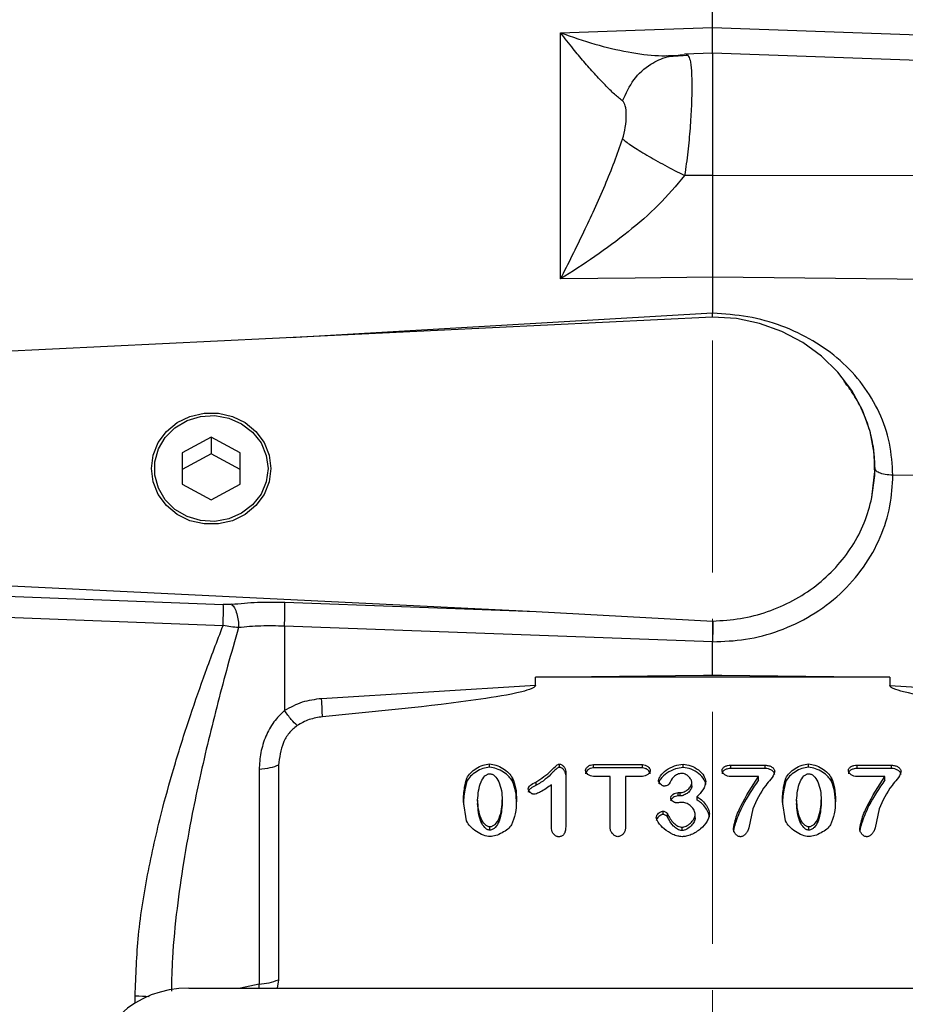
# Model space of a CAD drawing. Header units: inches. Extents: x 0.6 to 16.3, y 0.2 to 11.5.
# Tile 15 of 18: x 10.7 to 12.7, y 6.9 to 9. Entities that reach past the tile are written whole.
import ezdxf

# ---------------------------------------------------------------- set-up
doc = ezdxf.new("R2010")
doc.units = ezdxf.units.IN
doc.header["$MEASUREMENT"] = 0
doc.linetypes.add('CENTERX2', pattern=[0.8, 0.5, -0.1, 0.1, -0.1])
doc.styles.add('SLDTEXTSTYLE0', font='TXT', dxfattribs={"width": 0.75})
doc.dimstyles.new('SLDDIMSTYLE1', dxfattribs={"dimtxt": 0.137795, "dimasz": 0.14, "dimexe": 0, "dimexo": 0.0625, "dimgap": 0.034449, "dimtad": 0, "dimdec": 1, "dimlfac": 1.5, "dimrnd": 1e-09, "dimzin": 12, "dimdsep": 46, "dimtxsty": 'SLDTEXTSTYLE0', "dimblk1": 'CLOSED', "dimblk2": 'CLOSED', "dimsah": 1, "dimcen": 0.09, "dimadec": 0, "dimazin": 3, "dimtfac": 1, "dimtdec": 1, "dimtofl": 0, "dimtmove": 0, "dimatfit": 3, "dimldrblk": 'CLOSED', "dimfxl": 0, "dimfrac": 2, "dimtolj": 1, "dimtzin": 12, "dimarcsym": 0})

# ---------------------------------------------------------------- blocks, each defined once
blk = doc.blocks.new('_Closed')
at = {"color": 0, "linetype": 'ByBlock', "lineweight": -2}
for p, q in [((-1, 0.166667), (0, 0)), ((-1, 0.166667), (-1, -0.166667)), ((0, 0), (-1, -0.166667)), ((0, 0), (-1, 0))]:
    blk.add_line(p, q, dxfattribs=at)
blk = doc.blocks.new('_D_8')
at = {"color": 7, "linetype": 'Continuous', "lineweight": 0}
for p, q in [((10.4514, 9.8912), (10.4094, 9.8912)), ((10.4094, 9.8912), (10.4094, 9.6725)), ((10.7569, 9.8912), (10.7988, 9.8912)), ((10.7988, 9.8912), (10.7988, 9.6725)), ((9.1923, 8.7831), (9.1923, 9.7321)), ((9.1923, 9.6928), (10.2886, 9.6928)), ((12.2376, 9.6928), (10.9197, 9.6928)), ((10.4094, 9.6725), (10.4514, 9.6725)), ((10.7988, 9.6725), (10.7569, 9.6725))]:
    blk.add_line(p, q, dxfattribs=at)
at = {"color": 7, "linetype": 'Continuous', "lineweight": 18, "xscale": 0.14, "yscale": 0.14, "rotation": 180.0000000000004}
blk.add_blockref('_Closed', (9.1923, 9.6928), dxfattribs=at)
at = {"color": 7, "linetype": 'Continuous', "lineweight": 18, "xscale": 0.14, "yscale": 0.14}
blk.add_blockref('_Closed', (12.2376, 9.6928), dxfattribs=at)
at = {"color": 7, "linetype": 'Continuous', "lineweight": 18, "char_height": 0.1378, "attachment_point": 1, "style": 'SLDTEXTSTYLE0'}
for s, insert in [('116', (10.4514, 9.8501)), ('4.6', (10.4769, 9.6439))]:
    blk.add_mtext(s, dxfattribs=dict(at, insert=insert))
blk = doc.blocks.new('_D_10')
at = {"color": 7, "linetype": 'Continuous', "lineweight": 0}
for p, q in [((13.5654, 10.4435), (13.5234, 10.4435)), ((13.5234, 10.4435), (13.5234, 10.2248)), ((13.8709, 10.4435), (13.9128, 10.4435)), ((13.9128, 10.4435), (13.9128, 10.2248)), ((15.6929, 7.6548), (15.6929, 10.2844)), ((12.2376, 10.2451), (13.4026, 10.2451)), ((15.6929, 10.2451), (14.0337, 10.2451)), ((13.5234, 10.2248), (13.5654, 10.2248)), ((13.9128, 10.2248), (13.8709, 10.2248))]:
    blk.add_line(p, q, dxfattribs=at)
at = {"color": 7, "linetype": 'Continuous', "lineweight": 18, "xscale": 0.14, "yscale": 0.14, "rotation": 180.0000000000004}
blk.add_blockref('_Closed', (12.2376, 10.2451), dxfattribs=at)
at = {"color": 7, "linetype": 'Continuous', "lineweight": 18, "xscale": 0.14, "yscale": 0.14}
blk.add_blockref('_Closed', (15.6929, 10.2451), dxfattribs=at)
at = {"color": 7, "linetype": 'Continuous', "lineweight": 18, "char_height": 0.1378, "attachment_point": 1, "style": 'SLDTEXTSTYLE0'}
for s, insert in [('132', (13.5654, 10.4024)), ('5.2', (13.5909, 10.1962))]:
    blk.add_mtext(s, dxfattribs=dict(at, insert=insert))

msp = doc.modelspace()

# ---------------------------------------------------------------- linework, layer by layer
at = {"color": 7, "linetype": 'CENTERX2', "lineweight": 18}
msp.add_line((12.2376, 3.8469), (12.2376, 10.3996), dxfattribs=at)
at = {"color": 7, "linetype": 'Continuous', "lineweight": 25}
for p, q in [((12.2376, 9.0215), (12.2376, 9.3789)), ((12.0709, 9.0157), (12.2376, 9.0215)), ((12.2376, 9.0215), (13.7473, 8.9685)), ((11.9101, 9.0101), (12.0709, 9.0157)), ((11.9101, 8.4797), (11.9101, 9.0101)), ((12.1851, 8.9614), (12.1418, 8.9585)), ((12.2376, 8.9661), (12.1772, 8.964)), ((13.7473, 8.9134), (12.2376, 8.9661)), ((12.2376, 8.9661), (12.2376, 8.7024)), ((12.2376, 8.7024), (12.1774, 8.7023)), ((13.7473, 8.7007), (12.2376, 8.7024)), ((12.0709, 8.4814), (11.9101, 8.4797)), ((12.2376, 8.4832), (12.0709, 8.4814)), ((12.2376, 8.4832), (12.2376, 8.4055)), ((13.7473, 8.4672), (12.2376, 8.4832)), ((12.2377, 8.3971), (12.2376, 8.4055)), ((12.2376, 8.3975), (10.391, 8.3072)), ((11.1576, 8.1384), (11.0951, 8.1047)), ((11.2201, 8.1047), (11.1576, 8.1384)), ((11.1576, 8.1384), (11.1576, 8.1025)), ((11.0951, 8.1047), (11.0951, 8.0373)), ((11.1576, 8.1025), (11.0951, 8.0688)), ((11.2201, 8.0688), (11.1576, 8.1025)), ((11.2201, 8.0373), (11.2201, 8.1047)), ((12.5809, 8.0083), (12.5874, 8.0709)), ((12.5874, 8.0709), (12.5874, 8.071)), ((13.1598, 8.0499), (12.626, 8.0566)), ((11.0951, 8.0373), (11.1576, 8.0036)), ((11.1576, 8.0036), (11.2201, 8.0373)), ((10.391, 7.8348), (11.8572, 7.7631)), ((10.391, 7.8088), (11.1837, 7.7778)), ((11.3161, 7.7828), (11.8572, 7.7631)), ((10.3903, 7.7628), (11.183, 7.7324)), ((11.8572, 7.7631), (12.2379, 7.7423)), ((11.3154, 7.7312), (11.3154, 7.5494)), ((12.2376, 7.6976), (11.3154, 7.7312)), ((12.2376, 7.6267), (12.2376, 7.6976)), ((11.8558, 7.621), (12.2177, 7.6255)), ((11.8558, 7.6033), (11.8558, 7.621)), ((12.6194, 7.621), (11.8558, 7.621)), ((12.2177, 7.6255), (12.2376, 7.6267)), ((12.2177, 7.6255), (12.2376, 7.6258)), ((12.2376, 7.6258), (12.2376, 7.6267)), ((12.2376, 7.6267), (12.2575, 7.6255)), ((12.2376, 7.6258), (12.2575, 7.6255)), ((12.2575, 7.6255), (12.6194, 7.621)), ((12.6194, 7.621), (12.6194, 7.6033)), ((11.8558, 7.6033), (11.3953, 7.575)), ((12.6194, 7.6033), (13.0798, 7.575)), ((11.3028, 7.4316), (11.3028, 6.9694)), ((11.7572, 7.4271), (11.7572, 7.4343)), ((11.908, 7.4269), (11.908, 7.434)), ((11.9808, 7.4331), (12.0863, 7.4331)), ((11.9808, 7.4259), (11.9808, 7.4331)), ((12.0863, 7.4259), (12.0863, 7.4331)), ((12.1741, 7.4266), (12.1741, 7.4338)), ((12.2766, 7.4316), (12.3511, 7.4316)), ((12.2766, 7.4244), (12.2766, 7.4316)), ((12.3511, 7.4244), (12.3511, 7.4316)), ((12.4443, 7.4271), (12.4443, 7.4343)), ((12.5487, 7.4316), (12.6232, 7.4316)), ((12.5487, 7.4244), (12.5487, 7.4316)), ((12.6232, 7.4244), (12.6232, 7.4316)), ((11.2609, 7.422), (11.2609, 6.9598)), ((11.9211, 7.418), (11.9211, 7.2985)), ((12.0863, 7.4259), (11.9808, 7.4259)), ((12.017, 7.4075), (11.9808, 7.4075)), ((12.017, 7.2963), (12.017, 7.4075)), ((12.0501, 7.4075), (12.0501, 7.2963)), ((12.0863, 7.4075), (12.0501, 7.4075)), ((12.3511, 7.4244), (12.2766, 7.4244)), ((12.3365, 7.4071), (12.2766, 7.4071)), ((12.3365, 7.3999), (12.3365, 7.4071)), ((12.6232, 7.4244), (12.5487, 7.4244)), ((12.6086, 7.4071), (12.5487, 7.4071)), ((12.6086, 7.3999), (12.6086, 7.4071)), ((11.7081, 7.3963), (11.7081, 7.4035)), ((11.8066, 7.3967), (11.8066, 7.4039)), ((11.8567, 7.3949), (11.8567, 7.3878)), ((11.8907, 7.2944), (11.8907, 7.3894)), ((12.193, 7.3871), (12.193, 7.3943)), ((12.3952, 7.3963), (12.3952, 7.4035)), ((12.4937, 7.3967), (12.4937, 7.4039)), ((12.1632, 7.3725), (12.1678, 7.3725)), ((12.1632, 7.3653), (12.1632, 7.3725)), ((12.1678, 7.3653), (12.1632, 7.3653)), ((12.1678, 7.3653), (12.1678, 7.3725)), ((12.204, 7.3566), (12.204, 7.3638)), ((11.7075, 7.3115), (11.7007, 7.3534)), ((11.7314, 7.3564), (11.7314, 7.3492)), ((11.7845, 7.3501), (11.7845, 7.3573)), ((12.3946, 7.3115), (12.3878, 7.3534)), ((12.4185, 7.3564), (12.4185, 7.3492)), ((12.4716, 7.3501), (12.4716, 7.3573)), ((12.1309, 7.3253), (12.1309, 7.3325)), ((12.1407, 7.3194), (12.1407, 7.3266)), ((12.2001, 7.318), (12.2001, 7.3251)), ((12.3241, 7.3373), (12.3154, 7.2963)), ((12.5961, 7.3373), (12.5875, 7.2963)), ((11.7579, 7.2917), (11.7579, 7.2988)), ((12.1719, 7.2908), (12.1719, 7.298)), ((12.445, 7.2917), (12.445, 7.2988)), ((11.3028, 6.9694), (11.2997, 6.9514)), ((11.1091, 6.9514), (13.3654, 6.9514))]:
    msp.add_line(p, q, dxfattribs=at)
at = {"color": 8, "linetype": 'Continuous', "lineweight": 25}
for p, q in [((12.2376, 8.4055), (11.3283, 8.353)), ((11.2609, 6.9598), (11.2208, 6.9514)), ((11.2611, 6.9514), (11.2609, 6.9598)), ((10.9937, 6.9189), (10.9937, 6.9344))]:
    msp.add_line(p, q, dxfattribs=at)
at = {"color": 7, "linetype": 'Continuous', "lineweight": 25, "flags": 128}
for points in [[(12.5809, 8.0083), (12.587, 8.0559), (12.5856, 8.1039), (12.5767, 8.1511), (12.5604, 8.1966), (12.5373, 8.2394), (12.5076, 8.2785), (12.4721, 8.3132), (12.4316, 8.3427), (12.3869, 8.3663), (12.3389, 8.3835), (12.2888, 8.394), (12.2376, 8.3975)], [(11.0288, 8.071), (11.0326, 8.0998), (11.0436, 8.1269), (11.0612, 8.1507), (11.0845, 8.1699), (11.1119, 8.1834), (11.1421, 8.1903), (11.1731, 8.1903), (11.2032, 8.1834), (11.2307, 8.1699), (11.254, 8.1507), (11.2716, 8.1269), (11.2826, 8.0998), (11.2863, 8.071), (11.2826, 8.0422), (11.2716, 8.0151), (11.254, 7.9913), (11.2307, 7.9721), (11.2032, 7.9586), (11.1731, 7.9517), (11.1421, 7.9517), (11.1119, 7.9586), (11.0845, 7.9721), (11.0612, 7.9913), (11.0436, 8.0151), (11.0326, 8.0422), (11.0288, 8.071)], [(11.28, 8.071), (11.2761, 8.0426), (11.2649, 8.0159), (11.2468, 7.9928), (11.2232, 7.9745), (11.1954, 7.9623), (11.1653, 7.9569), (11.1347, 7.9587), (11.1055, 7.9676), (11.0796, 7.9829), (11.0586, 8.0038), (11.0438, 8.0289), (11.0362, 8.0567), (11.0362, 8.0853), (11.0438, 8.1131), (11.0586, 8.1382), (11.0796, 8.159), (11.1055, 8.1744), (11.1347, 8.1832), (11.1653, 8.185), (11.1954, 8.1797), (11.2232, 8.1675), (11.2468, 8.1492), (11.2649, 8.126), (11.2761, 8.0994), (11.28, 8.071)]]:
    msp.add_lwpolyline(points, dxfattribs=at)
at = {"color": 7, "linetype": 'Continuous', "lineweight": 25}
msp.add_arc((11.2509, 7.0996), 0.1402, 274.0823, 291.7108, dxfattribs=at)
msp.add_ellipse((11.1155, 6.7529), major_axis=(0.2087, -0.0437), ratio=0.927683, start_param=1.792973, end_param=3.333612, dxfattribs=at)
for points, knots in [([(12.2376, 8.9647), (12.2376, 8.9646), (12.2376, 8.964), (12.2376, 8.973), (12.2376, 8.9912), (12.2376, 9.0114), (12.2376, 9.0215)], [0, 0, 0, 0, 0.079364, 0.386232, 0.693106, 1, 1, 1, 1]), ([(12.0438, 8.8633), (12.038, 8.8679), (12.0261, 8.8774), (12.0055, 8.8977), (11.9833, 8.9213), (11.9604, 8.9476), (11.9361, 8.9768), (11.9192, 8.9984), (11.9101, 9.0101)], [0, 0, 0, 0, 0.148634, 0.307878, 0.478548, 0.643401, 0.806559, 1, 1, 1, 1]), ([(11.9101, 9.0101), (11.9348, 9.0014), (11.9841, 8.9841), (12.0552, 8.9679), (12.122, 8.9585), (12.1592, 8.9615), (12.1774, 8.9629)], [0, 0, 0, 0, 0.257956, 0.513515, 0.761774, 1, 1, 1, 1]), ([(12.0438, 8.8633), (12.051, 8.8793), (12.0653, 8.9112), (12.1009, 8.9423), (12.1391, 8.9602), (12.1647, 8.962), (12.1774, 8.9629)], [0, 0, 0, 0, 0.279793, 0.559585, 0.779794, 1, 1, 1, 1]), ([(12.1423, 8.9591), (12.1424, 8.9592), (12.1431, 8.9597), (12.1402, 8.96), (12.138, 8.9602)], [0, 0, 0, 0, 0.2472043, 1, 1, 1, 1]), ([(12.1804, 8.9627), (12.1818, 8.9635), (12.1836, 8.9644), (12.1847, 8.9614), (12.1849, 8.9607)], [0, 0, 0, 0, 0.775608, 1, 1, 1, 1]), ([(12.0438, 8.781), (12.046, 8.7895), (12.0508, 8.8082), (12.0518, 8.8326), (12.0508, 8.8532), (12.046, 8.8602), (12.0438, 8.8633)], [0, 0, 0, 0, 0.227227, 0.499835, 0.772734, 1, 1, 1, 1]), ([(11.9101, 8.4797), (11.9185, 8.4963), (11.9353, 8.5296), (11.9597, 8.5797), (11.9833, 8.6303), (12.0055, 8.6805), (12.0261, 8.7306), (12.038, 8.7646), (12.0438, 8.781)], [0, 0, 0, 0, 0.1785462, 0.3565956, 0.5214521, 0.6921189, 0.8513652, 1, 1, 1, 1]), ([(12.0438, 8.781), (12.05, 8.7762), (12.0626, 8.7666), (12.095, 8.7467), (12.1339, 8.7246), (12.1629, 8.7098), (12.1774, 8.7023)], [0, 0, 0, 0, 0.250008, 0.500012, 0.750004, 1, 1, 1, 1]), ([(12.1774, 8.7023), (12.1592, 8.6808), (12.122, 8.6367), (12.0552, 8.5797), (11.9841, 8.5265), (11.9348, 8.4953), (11.9101, 8.4797)], [0, 0, 0, 0, 0.238226, 0.486485, 0.742044, 1, 1, 1, 1]), ([(12.2376, 8.7024), (12.2376, 8.6832), (12.2376, 8.6447), (12.2376, 8.5875), (12.2376, 8.5325), (12.2376, 8.4996), (12.2376, 8.4832)], [0, 0, 0, 0, 0.249999, 0.499991, 0.749988, 1, 1, 1, 1]), ([(12.626, 8.0566), (12.6245, 8.0798), (12.6216, 8.1264), (12.5985, 8.1925), (12.5626, 8.2528), (12.514, 8.3052), (12.4548, 8.348), (12.3873, 8.3798), (12.3139, 8.4006), (12.263, 8.4039), (12.2376, 8.4055)], [0, 0, 0, 0, 0.1238212, 0.2478045, 0.3721166, 0.4969365, 0.6221003, 0.7478881, 0.8738704, 1, 1, 1, 1]), ([(12.626, 8.0566), (12.6202, 8.0569), (12.6088, 8.0576), (12.5962, 8.0614), (12.5887, 8.0661), (12.5878, 8.0693), (12.5874, 8.0709)], [0, 0, 0, 0, 0.279625, 0.559254, 0.779616, 1, 1, 1, 1]), ([(12.2376, 7.6976), (12.2613, 7.6985), (12.3102, 7.7005), (12.3826, 7.72), (12.4522, 7.7528), (12.5142, 7.7993), (12.5647, 7.8568), (12.6005, 7.9214), (12.6221, 7.9889), (12.6247, 8.0344), (12.626, 8.0566)], [0, 0, 0, 0, 0.11659, 0.240125, 0.368761, 0.500097, 0.631418, 0.760008, 0.88348, 1, 1, 1, 1]), ([(12.2379, 7.7423), (12.2579, 7.7435), (12.2981, 7.7459), (12.3564, 7.7613), (12.4112, 7.7851), (12.4609, 7.8173), (12.5041, 7.8569), (12.5393, 7.9028), (12.5663, 7.9536), (12.576, 7.9901), (12.5809, 8.0083)], [0, 0, 0, 0, 0.124981, 0.249831, 0.374921, 0.499683, 0.624786, 0.74981, 0.874942, 1, 1, 1, 1]), ([(11.183, 7.7324), (11.1832, 7.7371), (11.1836, 7.7465), (11.1839, 7.76), (11.184, 7.7714), (11.1838, 7.7757), (11.1837, 7.7778)], [0, 0, 0, 0, 0.249993, 0.500004, 0.749992, 1, 1, 1, 1]), ([(11.2014, 7.7784), (11.1985, 7.7782), (11.1929, 7.7776), (11.1867, 7.7777), (11.1837, 7.7778)], [0, 0, 0, 0, 0.50172, 1, 1, 1, 1]), ([(11.2014, 7.7784), (11.2198, 7.7802), (11.2566, 7.7838), (11.2963, 7.7831), (11.3161, 7.7828)], [0, 0, 0, 0, 0.499968, 1, 1, 1, 1]), ([(11.2014, 7.7784), (11.2036, 7.7761), (11.2079, 7.7715), (11.213, 7.7585), (11.2163, 7.7433), (11.2163, 7.7332), (11.2163, 7.7282)], [0, 0, 0, 0, 0.25001, 0.500004, 0.750012, 1, 1, 1, 1]), ([(10.9937, 6.9344), (10.9953, 6.9781), (10.9985, 7.068), (11.0209, 7.204), (11.0492, 7.3277), (11.0806, 7.4391), (11.1115, 7.5363), (11.1459, 7.635), (11.1703, 7.699), (11.183, 7.7324)], [0, 0, 0, 0, 0.160467, 0.330597, 0.499038, 0.619856, 0.749068, 0.868853, 1, 1, 1, 1]), ([(11.2163, 7.7282), (11.211, 7.7286), (11.2003, 7.7294), (11.1888, 7.7314), (11.183, 7.7324)], [0, 0, 0, 0, 0.498832, 1, 1, 1, 1]), ([(11.3154, 7.7312), (11.2983, 7.7316), (11.2641, 7.7325), (11.2322, 7.7296), (11.2163, 7.7282)], [0, 0, 0, 0, 0.500042, 1, 1, 1, 1]), ([(12.2379, 7.7423), (12.2379, 7.739), (12.2379, 7.7326), (12.2378, 7.7203), (12.2377, 7.7084), (12.2376, 7.7011), (12.2376, 7.6976)], [0, 0, 0, 0, 0.278518, 0.53802, 0.778509, 1, 1, 1, 1]), ([(11.8558, 7.6033), (11.8558, 7.603), (11.8557, 7.6025), (11.8552, 7.6014), (11.853, 7.5991), (11.8435, 7.5944), (11.8051, 7.584), (11.6548, 7.5605), (11.5111, 7.5468), (11.3973, 7.536)], [0, 0, 0, 0, 0.0017499, 0.003655, 0.0082924, 0.0222015, 0.0717818, 0.264741, 1, 1, 1, 1]), ([(13.0779, 7.536), (12.9641, 7.5468), (12.8204, 7.5605), (12.6701, 7.584), (12.6317, 7.5944), (12.6222, 7.5991), (12.62, 7.6014), (12.6195, 7.6025), (12.6194, 7.603), (12.6194, 7.6033)], [0, 0, 0, 0, 0.735258, 0.928217, 0.977796, 0.991705, 0.996344, 0.998249, 1, 1, 1, 1]), ([(11.3953, 7.575), (11.3811, 7.5732), (11.3527, 7.5696), (11.3279, 7.5561), (11.3154, 7.5494)], [0, 0, 0, 0, 0.500024, 1, 1, 1, 1]), ([(11.3154, 7.5494), (11.3074, 7.5415), (11.2908, 7.5253), (11.2742, 7.4937), (11.263, 7.4586), (11.2616, 7.4343), (11.2609, 7.422)], [0, 0, 0, 0, 0.231425, 0.477377, 0.735457, 1, 1, 1, 1]), ([(11.3426, 7.5169), (11.3386, 7.5209), (11.3305, 7.529), (11.3205, 7.5426), (11.3154, 7.5494)], [0, 0, 0, 0, 0.49999, 1, 1, 1, 1]), ([(11.3973, 7.536), (11.3875, 7.5345), (11.3679, 7.5314), (11.351, 7.5217), (11.3426, 7.5169)], [0, 0, 0, 0, 0.50001, 1, 1, 1, 1]), ([(11.3426, 7.5169), (11.3364, 7.5117), (11.3241, 7.5014), (11.3075, 7.4726), (11.3047, 7.4482), (11.3028, 7.4316)], [0, 0, 0, 0, 0.240065, 0.482608, 1, 1, 1, 1]), ([(11.7081, 7.4035), (11.7106, 7.4074), (11.7158, 7.4157), (11.7284, 7.4248), (11.7422, 7.4323), (11.7525, 7.4336), (11.7572, 7.4343)], [0, 0, 0, 0, 0.233996, 0.499939, 0.765931, 1, 1, 1, 1]), ([(11.7572, 7.4271), (11.7523, 7.4264), (11.7422, 7.425), (11.7285, 7.4177), (11.7159, 7.4087), (11.7106, 7.4003), (11.7081, 7.3963)], [0, 0, 0, 0, 0.240654, 0.496485, 0.759564, 1, 1, 1, 1]), ([(11.7572, 7.4343), (11.7618, 7.4336), (11.772, 7.4323), (11.7859, 7.425), (11.7986, 7.4158), (11.8041, 7.4076), (11.8066, 7.4039)], [0, 0, 0, 0, 0.22471, 0.497352, 0.771324, 1, 1, 1, 1]), ([(11.8066, 7.3967), (11.8043, 7.4002), (11.7991, 7.408), (11.787, 7.4171), (11.7729, 7.4248), (11.7623, 7.4264), (11.7572, 7.4271)], [0, 0, 0, 0, 0.214559, 0.477439, 0.754392, 1, 1, 1, 1]), ([(11.8567, 7.3949), (11.8684, 7.4028), (11.8845, 7.4135), (11.8981, 7.4286), (11.9038, 7.433), (11.9063, 7.4339), (11.9074, 7.434), (11.908, 7.434)], [0, 0, 0, 0, 0.644533, 0.880276, 0.949501, 0.974827, 1, 1, 1, 1]), ([(11.908, 7.434), (11.9088, 7.4339), (11.9104, 7.4338), (11.9136, 7.4321), (11.9171, 7.4288), (11.9203, 7.4238), (11.9208, 7.4199), (11.9211, 7.418)], [0, 0, 0, 0, 0.097278, 0.209328, 0.460402, 0.733536, 1, 1, 1, 1]), ([(11.964, 7.4203), (11.9641, 7.421), (11.9642, 7.4226), (11.9659, 7.4257), (11.9693, 7.4292), (11.9746, 7.4323), (11.9787, 7.4328), (11.9808, 7.4331)], [0, 0, 0, 0, 0.102174, 0.216927, 0.46745, 0.735788, 1, 1, 1, 1]), ([(12.0863, 7.4331), (12.0885, 7.4328), (12.0927, 7.4323), (12.0981, 7.4291), (12.1014, 7.4256), (12.103, 7.4225), (12.1032, 7.421), (12.1033, 7.4203)], [0, 0, 0, 0, 0.273022, 0.541986, 0.789423, 0.900956, 1, 1, 1, 1]), ([(12.1211, 7.3989), (12.1214, 7.4004), (12.1221, 7.4039), (12.1272, 7.4118), (12.138, 7.4218), (12.1548, 7.431), (12.1679, 7.4329), (12.1741, 7.4338)], [0, 0, 0, 0, 0.068697, 0.166685, 0.425292, 0.727344, 1, 1, 1, 1]), ([(12.1741, 7.4338), (12.1797, 7.433), (12.1916, 7.4313), (12.2074, 7.4222), (12.2174, 7.4115), (12.222, 7.4024), (12.2226, 7.3981), (12.2229, 7.3961)], [0, 0, 0, 0, 0.246237, 0.530501, 0.795557, 0.908656, 1, 1, 1, 1]), ([(12.258, 7.4203), (12.2581, 7.4211), (12.2583, 7.4228), (12.2596, 7.4251), (12.2616, 7.4271), (12.2649, 7.4293), (12.27, 7.4312), (12.2744, 7.4315), (12.2766, 7.4316)], [0, 0, 0, 0, 0.1102483, 0.223548, 0.3365094, 0.4620218, 0.7264507, 1, 1, 1, 1]), ([(12.3511, 7.4316), (12.3537, 7.4314), (12.3587, 7.431), (12.3653, 7.428), (12.3693, 7.4243), (12.3712, 7.4208), (12.3713, 7.419), (12.3714, 7.4181)], [0, 0, 0, 0, 0.285798, 0.550197, 0.785773, 0.895593, 1, 1, 1, 1]), ([(12.3952, 7.4035), (12.3977, 7.4074), (12.4029, 7.4157), (12.4155, 7.4248), (12.4293, 7.4323), (12.4395, 7.4336), (12.4443, 7.4343)], [0, 0, 0, 0, 0.233996, 0.499939, 0.765931, 1, 1, 1, 1]), ([(12.4443, 7.4271), (12.4394, 7.4264), (12.4292, 7.425), (12.4156, 7.4177), (12.403, 7.4087), (12.3977, 7.4003), (12.3952, 7.3963)], [0, 0, 0, 0, 0.240654, 0.496485, 0.759564, 1, 1, 1, 1]), ([(12.4443, 7.4343), (12.4489, 7.4336), (12.4591, 7.4323), (12.473, 7.425), (12.4857, 7.4158), (12.4912, 7.4076), (12.4937, 7.4039)], [0, 0, 0, 0, 0.22471, 0.497352, 0.771324, 1, 1, 1, 1]), ([(12.4937, 7.3967), (12.4914, 7.4002), (12.4862, 7.408), (12.4741, 7.4171), (12.46, 7.4248), (12.4493, 7.4264), (12.4443, 7.4271)], [0, 0, 0, 0, 0.214559, 0.477439, 0.754392, 1, 1, 1, 1]), ([(12.5301, 7.4203), (12.5301, 7.4211), (12.5303, 7.4228), (12.5317, 7.4251), (12.5336, 7.4271), (12.537, 7.4293), (12.5421, 7.4312), (12.5465, 7.4315), (12.5487, 7.4316)], [0, 0, 0, 0, 0.110248, 0.223548, 0.336509, 0.462022, 0.726451, 1, 1, 1, 1]), ([(12.6232, 7.4316), (12.6258, 7.4314), (12.6308, 7.431), (12.6373, 7.428), (12.6414, 7.4243), (12.6432, 7.4208), (12.6434, 7.419), (12.6435, 7.4181)], [0, 0, 0, 0, 0.285798, 0.550197, 0.785773, 0.895593, 1, 1, 1, 1]), ([(11.7314, 7.3564), (11.7325, 7.3698), (11.734, 7.3882), (11.7446, 7.4066), (11.7512, 7.4116), (11.7549, 7.413), (11.7567, 7.4131), (11.7576, 7.4131)], [0, 0, 0, 0, 0.60593, 0.832442, 0.922509, 0.961948, 1, 1, 1, 1]), ([(11.7576, 7.4131), (11.7585, 7.4131), (11.7603, 7.413), (11.764, 7.4117), (11.7709, 7.4068), (11.7781, 7.3948), (11.7834, 7.3771), (11.7842, 7.364), (11.7845, 7.3573)], [0, 0, 0, 0, 0.037836, 0.077205, 0.166887, 0.399352, 0.692891, 1, 1, 1, 1]), ([(11.908, 7.4269), (11.9071, 7.4268), (11.9048, 7.4265), (11.9015, 7.4241), (11.8986, 7.4215), (11.8956, 7.4185), (11.8889, 7.4118), (11.8771, 7.3999), (11.8637, 7.3919), (11.8567, 7.3878)], [0, 0, 0, 0, 0.042214, 0.099536, 0.183253, 0.224672, 0.294621, 0.625895, 1, 1, 1, 1]), ([(11.9211, 7.4108), (11.9208, 7.4127), (11.9203, 7.4165), (11.9172, 7.4215), (11.9138, 7.4248), (11.9106, 7.4266), (11.9088, 7.4268), (11.908, 7.4269)], [0, 0, 0, 0, 0.261838, 0.527323, 0.775639, 0.895025, 1, 1, 1, 1]), ([(11.9808, 7.4259), (11.9788, 7.4257), (11.9747, 7.4252), (11.9695, 7.4221), (11.966, 7.4187), (11.9643, 7.4156), (11.9641, 7.4139), (11.964, 7.4131)], [0, 0, 0, 0, 0.259432, 0.521674, 0.769343, 0.890464, 1, 1, 1, 1]), ([(11.9808, 7.4075), (11.9787, 7.4077), (11.9745, 7.4082), (11.9691, 7.4114), (11.9658, 7.4149), (11.9642, 7.418), (11.9641, 7.4195), (11.964, 7.4203)], [0, 0, 0, 0, 0.270763, 0.53866, 0.786431, 0.899114, 1, 1, 1, 1]), ([(12.1033, 7.4131), (12.1032, 7.4138), (12.103, 7.4154), (12.1014, 7.4185), (12.098, 7.422), (12.0927, 7.4251), (12.0884, 7.4256), (12.0863, 7.4259)], [0, 0, 0, 0, 0.101003, 0.215091, 0.462965, 0.731253, 1, 1, 1, 1]), ([(12.1033, 7.4203), (12.1032, 7.4195), (12.103, 7.418), (12.1014, 7.4149), (12.0981, 7.4114), (12.0927, 7.4082), (12.0884, 7.4077), (12.0863, 7.4075)], [0, 0, 0, 0, 0.1002435, 0.2129955, 0.4610154, 0.729468, 1, 1, 1, 1]), ([(12.1741, 7.4266), (12.1685, 7.4259), (12.156, 7.4242), (12.139, 7.4154), (12.1275, 7.4051), (12.1221, 7.3968), (12.1214, 7.3932), (12.1211, 7.3917)], [0, 0, 0, 0, 0.244069, 0.551771, 0.830543, 0.931583, 1, 1, 1, 1]), ([(12.171, 7.4139), (12.1695, 7.4138), (12.1664, 7.4135), (12.1603, 7.4114), (12.1509, 7.4049), (12.1466, 7.3966), (12.1437, 7.3912)], [0, 0, 0, 0, 0.1161066, 0.2421161, 0.506463, 1, 1, 1, 1]), ([(12.193, 7.3943), (12.1929, 7.3954), (12.1926, 7.3976), (12.1904, 7.4021), (12.186, 7.4074), (12.1802, 7.4115), (12.1749, 7.4135), (12.1723, 7.4138), (12.171, 7.4139)], [0, 0, 0, 0, 0.101995, 0.221505, 0.484119, 0.753832, 0.883811, 1, 1, 1, 1]), ([(12.2229, 7.389), (12.2227, 7.3907), (12.2222, 7.3946), (12.2181, 7.4033), (12.2084, 7.4142), (12.1924, 7.4239), (12.18, 7.4257), (12.1741, 7.4266)], [0, 0, 0, 0, 0.080914, 0.18495, 0.446258, 0.740487, 1, 1, 1, 1]), ([(12.2766, 7.4244), (12.2744, 7.4243), (12.2701, 7.424), (12.2651, 7.4222), (12.2617, 7.42), (12.2597, 7.4181), (12.2583, 7.4157), (12.2581, 7.414), (12.258, 7.4131)], [0, 0, 0, 0, 0.269516, 0.532303, 0.65668, 0.769844, 0.886405, 1, 1, 1, 1]), ([(12.2766, 7.4071), (12.2743, 7.4073), (12.2697, 7.4078), (12.2638, 7.4108), (12.26, 7.4144), (12.2583, 7.4177), (12.2581, 7.4194), (12.258, 7.4203)], [0, 0, 0, 0, 0.273138, 0.5386053, 0.7815673, 0.8947145, 1, 1, 1, 1]), ([(12.2823, 7.295), (12.2835, 7.3008), (12.2868, 7.3174), (12.3031, 7.356), (12.3228, 7.3862), (12.3365, 7.4071)], [0, 0, 0, 0, 0.143934, 0.407272, 1, 1, 1, 1]), ([(12.3714, 7.4181), (12.3713, 7.4175), (12.3686, 7.406), (12.3441, 7.3828), (12.3318, 7.3549), (12.3241, 7.3373)], [0, 0, 0, 0, 0.018759, 0.38188, 1, 1, 1, 1]), ([(12.3714, 7.4109), (12.3713, 7.4119), (12.3711, 7.4141), (12.3688, 7.4178), (12.3644, 7.4214), (12.358, 7.424), (12.3534, 7.4243), (12.3511, 7.4244)], [0, 0, 0, 0, 0.119544, 0.247585, 0.497344, 0.748578, 1, 1, 1, 1]), ([(12.4185, 7.3564), (12.4196, 7.3698), (12.4211, 7.3882), (12.4317, 7.4066), (12.4383, 7.4116), (12.442, 7.413), (12.4438, 7.4131), (12.4447, 7.4131)], [0, 0, 0, 0, 0.60593, 0.832442, 0.922509, 0.961948, 1, 1, 1, 1]), ([(12.4447, 7.4131), (12.4456, 7.4131), (12.4474, 7.413), (12.4511, 7.4117), (12.458, 7.4068), (12.4652, 7.3948), (12.4705, 7.3771), (12.4713, 7.364), (12.4716, 7.3573)], [0, 0, 0, 0, 0.037836, 0.077205, 0.166887, 0.399352, 0.692891, 1, 1, 1, 1]), ([(12.5487, 7.4244), (12.5465, 7.4243), (12.5422, 7.424), (12.5371, 7.4222), (12.5337, 7.42), (12.5317, 7.4181), (12.5303, 7.4157), (12.5302, 7.414), (12.5301, 7.4131)], [0, 0, 0, 0, 0.269516, 0.532303, 0.65668, 0.769844, 0.886405, 1, 1, 1, 1]), ([(12.5487, 7.4071), (12.5464, 7.4073), (12.5418, 7.4078), (12.5358, 7.4108), (12.5321, 7.4144), (12.5303, 7.4177), (12.5302, 7.4194), (12.5301, 7.4203)], [0, 0, 0, 0, 0.273138, 0.538605, 0.781567, 0.894715, 1, 1, 1, 1]), ([(12.5544, 7.295), (12.5556, 7.3008), (12.5589, 7.3174), (12.5751, 7.356), (12.5949, 7.3862), (12.6086, 7.4071)], [0, 0, 0, 0, 0.143934, 0.407272, 1, 1, 1, 1]), ([(12.6435, 7.4181), (12.6433, 7.4175), (12.6407, 7.406), (12.6162, 7.3828), (12.6039, 7.3549), (12.5961, 7.3373)], [0, 0, 0, 0, 0.018759, 0.38188, 1, 1, 1, 1]), ([(12.6435, 7.4109), (12.6434, 7.4119), (12.6431, 7.4141), (12.6408, 7.4178), (12.6364, 7.4214), (12.63, 7.424), (12.6255, 7.4243), (12.6232, 7.4244)], [0, 0, 0, 0, 0.119544, 0.247585, 0.497344, 0.748578, 1, 1, 1, 1]), ([(11.7007, 7.3534), (11.7012, 7.3638), (11.702, 7.3807), (11.7064, 7.3971), (11.7081, 7.4035)], [0, 0, 0, 0, 0.6137, 1, 1, 1, 1]), ([(11.7081, 7.3963), (11.7065, 7.3902), (11.7034, 7.3786), (11.7013, 7.3618), (11.7009, 7.3512), (11.7007, 7.3462)], [0, 0, 0, 0, 0.374002, 0.70461, 1, 1, 1, 1]), ([(11.8066, 7.4039), (11.8091, 7.397), (11.8148, 7.3813), (11.815, 7.3646), (11.8152, 7.3552)], [0, 0, 0, 0, 0.435402, 1, 1, 1, 1]), ([(11.8152, 7.348), (11.815, 7.3574), (11.8148, 7.3741), (11.8091, 7.3898), (11.8066, 7.3967)], [0, 0, 0, 0, 0.564593, 1, 1, 1, 1]), ([(11.8405, 7.3806), (11.8406, 7.3812), (11.8407, 7.3825), (11.8421, 7.3853), (11.8469, 7.3903), (11.8526, 7.393), (11.8567, 7.3949)], [0, 0, 0, 0, 0.088187, 0.184061, 0.418016, 1, 1, 1, 1]), ([(11.8567, 7.3878), (11.8529, 7.386), (11.8474, 7.3833), (11.8424, 7.3786), (11.8407, 7.3755), (11.8406, 7.3741), (11.8405, 7.3734)], [0, 0, 0, 0, 0.539081, 0.799715, 0.904515, 1, 1, 1, 1]), ([(11.8907, 7.3894), (11.883, 7.384), (11.8727, 7.377), (11.8596, 7.3702), (11.8545, 7.3693), (11.8524, 7.369)], [0, 0, 0, 0, 0.649393, 0.859732, 1, 1, 1, 1]), ([(12.133, 7.3866), (12.1324, 7.3867), (12.1311, 7.3868), (12.1284, 7.3881), (12.1252, 7.3906), (12.1226, 7.3938), (12.1213, 7.3967), (12.1212, 7.3982), (12.1211, 7.3989)], [0, 0, 0, 0, 0.093324, 0.208104, 0.471692, 0.7483, 0.881844, 1, 1, 1, 1]), ([(12.1437, 7.3912), (12.1435, 7.3909), (12.1432, 7.3903), (12.1417, 7.3892), (12.1394, 7.388), (12.1363, 7.3868), (12.134, 7.3867), (12.133, 7.3866)], [0, 0, 0, 0, 0.08417, 0.185473, 0.453482, 0.743675, 1, 1, 1, 1]), ([(12.1678, 7.3725), (12.1691, 7.3726), (12.172, 7.3728), (12.1778, 7.3749), (12.1846, 7.3791), (12.1899, 7.3849), (12.1926, 7.3902), (12.1929, 7.393), (12.193, 7.3943)], [0, 0, 0, 0, 0.108436, 0.232195, 0.496458, 0.760062, 0.886179, 1, 1, 1, 1]), ([(12.193, 7.3871), (12.1928, 7.3858), (12.1925, 7.3829), (12.1898, 7.3777), (12.1847, 7.372), (12.1781, 7.3679), (12.1723, 7.3657), (12.1692, 7.3654), (12.1678, 7.3653)], [0, 0, 0, 0, 0.117252, 0.247951, 0.498817, 0.750159, 0.883575, 1, 1, 1, 1]), ([(12.2229, 7.3961), (12.2224, 7.3933), (12.2216, 7.3871), (12.2156, 7.3757), (12.2086, 7.3685), (12.204, 7.3638)], [0, 0, 0, 0, 0.228594, 0.491256, 1, 1, 1, 1]), ([(12.3365, 7.3999), (12.3243, 7.3818), (12.3048, 7.353), (12.29, 7.3168), (12.2837, 7.2976), (12.2827, 7.2904), (12.2823, 7.2878)], [0, 0, 0, 0, 0.516578, 0.823487, 0.936647, 1, 1, 1, 1]), ([(12.3878, 7.3534), (12.3883, 7.3638), (12.3891, 7.3807), (12.3935, 7.3971), (12.3952, 7.4035)], [0, 0, 0, 0, 0.6137, 1, 1, 1, 1]), ([(12.3952, 7.3963), (12.3936, 7.3902), (12.3905, 7.3786), (12.3884, 7.3618), (12.388, 7.3512), (12.3878, 7.3462)], [0, 0, 0, 0, 0.374002, 0.70461, 1, 1, 1, 1]), ([(12.4937, 7.4039), (12.4962, 7.397), (12.5019, 7.3813), (12.5021, 7.3646), (12.5023, 7.3552)], [0, 0, 0, 0, 0.435402, 1, 1, 1, 1]), ([(12.5023, 7.348), (12.5021, 7.3574), (12.5019, 7.3741), (12.4962, 7.3898), (12.4937, 7.3967)], [0, 0, 0, 0, 0.564593, 1, 1, 1, 1]), ([(12.6086, 7.3999), (12.5963, 7.3818), (12.5768, 7.353), (12.562, 7.3168), (12.5557, 7.2976), (12.5547, 7.2904), (12.5544, 7.2878)], [0, 0, 0, 0, 0.516578, 0.823487, 0.936647, 1, 1, 1, 1]), ([(11.8524, 7.369), (11.8518, 7.369), (11.8504, 7.3692), (11.8477, 7.3705), (11.8446, 7.3729), (11.8421, 7.376), (11.8407, 7.3786), (11.8406, 7.38), (11.8405, 7.3806)], [0, 0, 0, 0, 0.100191, 0.221915, 0.493847, 0.769029, 0.894723, 1, 1, 1, 1]), ([(12.1472, 7.3614), (12.1473, 7.362), (12.1475, 7.3634), (12.149, 7.366), (12.1522, 7.3691), (12.1573, 7.3718), (12.1612, 7.3722), (12.1632, 7.3725)], [0, 0, 0, 0, 0.094391, 0.202885, 0.448595, 0.721515, 1, 1, 1, 1]), ([(12.1632, 7.3653), (12.1613, 7.3651), (12.1574, 7.3647), (12.1524, 7.362), (12.1492, 7.3591), (12.1475, 7.3563), (12.1473, 7.3549), (12.1472, 7.3542)], [0, 0, 0, 0, 0.2726195, 0.5401535, 0.7828511, 0.8982301, 1, 1, 1, 1]), ([(12.204, 7.3638), (12.2072, 7.3617), (12.2143, 7.3571), (12.2224, 7.3474), (12.2289, 7.3371), (12.2302, 7.3297), (12.2307, 7.3265)], [0, 0, 0, 0, 0.2390734, 0.5187816, 0.7878594, 1, 1, 1, 1]), ([(11.7579, 7.2988), (11.757, 7.2989), (11.7553, 7.299), (11.7516, 7.3004), (11.7449, 7.3054), (11.734, 7.324), (11.7325, 7.3428), (11.7314, 7.3564)], [0, 0, 0, 0, 0.036054, 0.073955, 0.161848, 0.394589, 1, 1, 1, 1]), ([(11.7579, 7.2917), (11.7569, 7.2917), (11.7549, 7.2919), (11.751, 7.2936), (11.7444, 7.299), (11.7339, 7.3175), (11.7325, 7.336), (11.7314, 7.3492)], [0, 0, 0, 0, 0.041105, 0.085821, 0.174471, 0.407743, 1, 1, 1, 1]), ([(11.7845, 7.3573), (11.7835, 7.3435), (11.7821, 7.3245), (11.7712, 7.3056), (11.7643, 7.3004), (11.7606, 7.299), (11.7588, 7.2989), (11.7579, 7.2988)], [0, 0, 0, 0, 0.603604, 0.83615, 0.925104, 0.96347, 1, 1, 1, 1]), ([(11.7845, 7.3501), (11.7835, 7.3369), (11.7822, 7.3184), (11.772, 7.2996), (11.7653, 7.2938), (11.7612, 7.292), (11.759, 7.2918), (11.7579, 7.2917)], [0, 0, 0, 0, 0.5817, 0.814849, 0.908019, 0.955964, 1, 1, 1, 1]), ([(11.8152, 7.3552), (11.8147, 7.3456), (11.8138, 7.3278), (11.8076, 7.311), (11.8047, 7.3033)], [0, 0, 0, 0, 0.542001, 1, 1, 1, 1]), ([(12.1601, 7.3505), (12.1594, 7.3506), (12.1578, 7.3507), (12.1547, 7.3517), (12.1512, 7.3538), (12.1487, 7.3568), (12.1474, 7.3594), (12.1473, 7.3607), (12.1472, 7.3614)], [0, 0, 0, 0, 0.122373, 0.253813, 0.517501, 0.771827, 0.891347, 1, 1, 1, 1]), ([(12.1731, 7.3513), (12.1723, 7.3513), (12.17, 7.3512), (12.1663, 7.3509), (12.163, 7.3507), (12.161, 7.3505), (12.1604, 7.3505), (12.1602, 7.3505), (12.1601, 7.3505)], [0, 0, 0, 0, 0.179326, 0.52613, 0.859832, 0.954102, 0.983095, 1, 1, 1, 1]), ([(12.2001, 7.3251), (12.2, 7.3267), (12.1997, 7.3299), (12.1971, 7.3362), (12.1918, 7.3432), (12.1845, 7.3484), (12.178, 7.351), (12.1747, 7.3512), (12.1731, 7.3513)], [0, 0, 0, 0, 0.116911, 0.244341, 0.505568, 0.763706, 0.88731, 1, 1, 1, 1]), ([(12.2307, 7.3193), (12.2302, 7.3224), (12.2291, 7.3295), (12.2228, 7.3397), (12.2147, 7.3496), (12.2074, 7.3544), (12.204, 7.3566)], [0, 0, 0, 0, 0.1992146, 0.4620203, 0.7518255, 1, 1, 1, 1]), ([(12.445, 7.2988), (12.4441, 7.2989), (12.4424, 7.299), (12.4387, 7.3004), (12.432, 7.3054), (12.4211, 7.324), (12.4196, 7.3428), (12.4185, 7.3564)], [0, 0, 0, 0, 0.036054, 0.073955, 0.161848, 0.394589, 1, 1, 1, 1]), ([(12.445, 7.2917), (12.444, 7.2917), (12.442, 7.2919), (12.4381, 7.2936), (12.4315, 7.299), (12.421, 7.3175), (12.4195, 7.336), (12.4185, 7.3492)], [0, 0, 0, 0, 0.0411049, 0.0858211, 0.1744711, 0.4077432, 1, 1, 1, 1]), ([(12.4716, 7.3573), (12.4706, 7.3435), (12.4692, 7.3245), (12.4583, 7.3056), (12.4514, 7.3004), (12.4477, 7.299), (12.4459, 7.2989), (12.445, 7.2988)], [0, 0, 0, 0, 0.603604, 0.83615, 0.925104, 0.96347, 1, 1, 1, 1]), ([(12.4716, 7.3501), (12.4706, 7.3369), (12.4693, 7.3184), (12.4591, 7.2996), (12.4524, 7.2938), (12.4483, 7.292), (12.4461, 7.2918), (12.445, 7.2917)], [0, 0, 0, 0, 0.5817, 0.814849, 0.908019, 0.955964, 1, 1, 1, 1]), ([(12.5023, 7.3552), (12.5018, 7.3456), (12.5009, 7.3278), (12.4947, 7.311), (12.4918, 7.3033)], [0, 0, 0, 0, 0.542001, 1, 1, 1, 1]), ([(12.1163, 7.3191), (12.1164, 7.3199), (12.1166, 7.3215), (12.1181, 7.3247), (12.1211, 7.3283), (12.125, 7.3309), (12.1284, 7.3323), (12.1301, 7.3324), (12.1309, 7.3325)], [0, 0, 0, 0, 0.1109354, 0.2365793, 0.5022616, 0.7675599, 0.8914162, 1, 1, 1, 1]), ([(12.1309, 7.3253), (12.1301, 7.3253), (12.1284, 7.3251), (12.1251, 7.3238), (12.1213, 7.3212), (12.1183, 7.3178), (12.1166, 7.3145), (12.1164, 7.3128), (12.1163, 7.3119)], [0, 0, 0, 0, 0.107534, 0.230075, 0.483918, 0.743873, 0.879002, 1, 1, 1, 1]), ([(12.1309, 7.3325), (12.1318, 7.3324), (12.1339, 7.332), (12.1367, 7.3306), (12.1389, 7.329), (12.1402, 7.3277), (12.1406, 7.3269), (12.1407, 7.3266)], [0, 0, 0, 0, 0.229968, 0.510022, 0.784031, 0.903293, 1, 1, 1, 1]), ([(12.1407, 7.3194), (12.1406, 7.3197), (12.1403, 7.3204), (12.139, 7.3218), (12.1369, 7.3233), (12.1341, 7.3248), (12.132, 7.3252), (12.1309, 7.3253)], [0, 0, 0, 0, 0.090944, 0.197893, 0.472346, 0.738071, 1, 1, 1, 1]), ([(12.1407, 7.3266), (12.1425, 7.323), (12.1459, 7.3158), (12.1534, 7.3069), (12.1608, 7.3011), (12.1672, 7.2984), (12.1704, 7.2981), (12.1719, 7.298)], [0, 0, 0, 0, 0.2762875, 0.5474023, 0.7912109, 0.9013537, 1, 1, 1, 1]), ([(12.2307, 7.3265), (12.2304, 7.3241), (12.2297, 7.3187), (12.2241, 7.3073), (12.2122, 7.2932), (12.1957, 7.2833), (12.1816, 7.2784), (12.1748, 7.2777), (12.1717, 7.2775)], [0, 0, 0, 0, 0.089964, 0.204079, 0.472974, 0.757374, 0.888917, 1, 1, 1, 1]), ([(12.1719, 7.298), (12.1733, 7.2981), (12.1762, 7.2984), (12.1826, 7.3011), (12.1904, 7.3066), (12.1964, 7.314), (12.1996, 7.3204), (12.1999, 7.3237), (12.2001, 7.3251)], [0, 0, 0, 0, 0.093305, 0.207442, 0.478205, 0.760389, 0.890337, 1, 1, 1, 1]), ([(11.7582, 7.2777), (11.7533, 7.2785), (11.7428, 7.2801), (11.7287, 7.2885), (11.7155, 7.2984), (11.71, 7.3074), (11.7075, 7.3115)], [0, 0, 0, 0, 0.224279, 0.491579, 0.763289, 1, 1, 1, 1]), ([(11.8047, 7.3033), (11.802, 7.3001), (11.7963, 7.2931), (11.7843, 7.2857), (11.7715, 7.2795), (11.7624, 7.2783), (11.7582, 7.2777)], [0, 0, 0, 0, 0.233107, 0.503654, 0.772311, 1, 1, 1, 1]), ([(12.1717, 7.2775), (12.1685, 7.2778), (12.1618, 7.2785), (12.1484, 7.2836), (12.1333, 7.293), (12.1226, 7.3051), (12.1174, 7.314), (12.1166, 7.3177), (12.1163, 7.3191)], [0, 0, 0, 0, 0.125001, 0.270375, 0.574348, 0.839126, 0.93738, 1, 1, 1, 1]), ([(12.1719, 7.2908), (12.1702, 7.291), (12.1667, 7.2913), (12.1602, 7.2944), (12.1496, 7.3027), (12.1444, 7.3126), (12.1407, 7.3194)], [0, 0, 0, 0, 0.108969, 0.232574, 0.47221, 1, 1, 1, 1]), ([(12.2001, 7.318), (12.2, 7.3167), (12.1997, 7.3138), (12.197, 7.3078), (12.1915, 7.3005), (12.1839, 7.2947), (12.1771, 7.2915), (12.1735, 7.291), (12.1719, 7.2908)], [0, 0, 0, 0, 0.097104, 0.211008, 0.476762, 0.751984, 0.888001, 1, 1, 1, 1]), ([(12.4452, 7.2777), (12.4404, 7.2785), (12.4299, 7.2801), (12.4158, 7.2885), (12.4026, 7.2984), (12.3971, 7.3074), (12.3946, 7.3115)], [0, 0, 0, 0, 0.224279, 0.491579, 0.763289, 1, 1, 1, 1]), ([(12.4918, 7.3033), (12.4891, 7.3001), (12.4834, 7.2931), (12.4714, 7.2857), (12.4586, 7.2795), (12.4495, 7.2783), (12.4452, 7.2777)], [0, 0, 0, 0, 0.233107, 0.503654, 0.772311, 1, 1, 1, 1]), ([(11.9058, 7.2775), (11.9049, 7.2775), (11.9031, 7.2777), (11.8994, 7.2793), (11.8954, 7.2827), (11.8916, 7.288), (11.891, 7.2923), (11.8907, 7.2944)], [0, 0, 0, 0, 0.102137, 0.217027, 0.467823, 0.735632, 1, 1, 1, 1]), ([(11.9211, 7.2985), (11.9209, 7.2954), (11.9207, 7.2899), (11.9183, 7.2837), (11.9152, 7.2803), (11.9125, 7.2787), (11.9093, 7.2776), (11.907, 7.2775), (11.9058, 7.2775)], [0, 0, 0, 0, 0.321347, 0.568058, 0.674189, 0.776815, 0.883225, 1, 1, 1, 1]), ([(12.0337, 7.2775), (12.0327, 7.2776), (12.0307, 7.2777), (12.0267, 7.2795), (12.0222, 7.2833), (12.018, 7.2892), (12.0174, 7.2939), (12.017, 7.2963)], [0, 0, 0, 0, 0.09983, 0.213146, 0.463131, 0.732119, 1, 1, 1, 1]), ([(12.0501, 7.2963), (12.0498, 7.2939), (12.0491, 7.2892), (12.045, 7.2832), (12.0405, 7.2795), (12.0366, 7.2777), (12.0346, 7.2776), (12.0337, 7.2775)], [0, 0, 0, 0, 0.271199, 0.540496, 0.789012, 0.901007, 1, 1, 1, 1]), ([(12.2973, 7.2775), (12.2965, 7.2776), (12.2946, 7.2777), (12.291, 7.2794), (12.2869, 7.2829), (12.2832, 7.2885), (12.2826, 7.2928), (12.2823, 7.295)], [0, 0, 0, 0, 0.100275, 0.213525, 0.46291, 0.732283, 1, 1, 1, 1]), ([(12.3154, 7.2963), (12.3146, 7.2938), (12.3131, 7.2889), (12.3086, 7.2829), (12.3041, 7.2793), (12.3002, 7.2777), (12.2982, 7.2775), (12.2973, 7.2775)], [0, 0, 0, 0, 0.292577, 0.562935, 0.800158, 0.905312, 1, 1, 1, 1]), ([(12.5694, 7.2775), (12.5685, 7.2776), (12.5667, 7.2777), (12.563, 7.2794), (12.559, 7.2829), (12.5553, 7.2885), (12.5547, 7.2928), (12.5544, 7.295)], [0, 0, 0, 0, 0.100275, 0.213525, 0.46291, 0.732283, 1, 1, 1, 1]), ([(12.5875, 7.2963), (12.5867, 7.2938), (12.5852, 7.2889), (12.5807, 7.2829), (12.5761, 7.2793), (12.5722, 7.2777), (12.5703, 7.2775), (12.5694, 7.2775)], [0, 0, 0, 0, 0.292577, 0.562935, 0.800158, 0.905312, 1, 1, 1, 1])]:
    msp.add_open_spline(points, degree=3, knots=knots, dxfattribs=at)
at = {"color": 8, "linetype": 'Continuous', "lineweight": 25}
for points, knots in [([(12.1849, 8.9607), (12.1864, 8.958), (12.1896, 8.9522), (12.1922, 8.9294), (12.1932, 8.8959), (12.1922, 8.8535), (12.1893, 8.8052), (12.1846, 8.7539), (12.1798, 8.7194), (12.1774, 8.7023)], [0, 0, 0, 0, 0.121718, 0.268427, 0.417444, 0.566293, 0.712891, 0.857403, 1, 1, 1, 1]), ([(12.5874, 8.0709), (12.5868, 8.0845), (12.5857, 8.1123), (12.5767, 8.1539), (12.5646, 8.1871), (12.552, 8.2123), (12.5414, 8.2307), (12.5312, 8.2454), (12.5242, 8.2547), (12.5218, 8.2577), (12.5213, 8.2583)], [0, 0, 0, 0, 0.200379, 0.409866, 0.62854, 0.724217, 0.829053, 0.943049, 0.988788, 1, 1, 1, 1]), ([(11.2163, 7.7282), (11.2085, 7.7006), (11.1933, 7.6472), (11.1718, 7.5666), (11.1516, 7.4863), (11.1332, 7.4064), (11.1147, 7.318), (11.0976, 7.2242), (11.0831, 7.1204), (11.0737, 7.028), (11.0723, 6.9686), (11.0718, 6.9449)], [0, 0, 0, 0, 0.109391, 0.212093, 0.316254, 0.421698, 0.52023, 0.654437, 0.77783, 0.911286, 1, 1, 1, 1]), ([(10.9937, 6.9344), (11.0044, 6.9343), (11.0154, 6.9342), (11.024, 6.933), (11.0243, 6.9329)], [0, 0, 0, 0, 0.968039, 1, 1, 1, 1])]:
    msp.add_open_spline(points, degree=3, knots=knots, dxfattribs=at)
at = {"color": 7, "linetype": 'Continuous', "lineweight": 25}
for points in [[(11.3154, 7.7312), (11.3157, 7.7363), (11.3162, 7.7465), (11.3165, 7.7621), (11.3166, 7.7754), (11.3163, 7.7803), (11.3161, 7.7828)], [(11.3973, 7.536), (11.3971, 7.5412), (11.3966, 7.5516), (11.3958, 7.5672), (11.3953, 7.575)], [(11.3028, 7.4316), (11.2969, 7.4294), (11.2851, 7.425), (11.269, 7.423), (11.2609, 7.422)]]:
    msp.add_open_spline(points, degree=3, dxfattribs=at)

# ---------------------------------------------------------------- dimensions: what is measured, and where the dimension line sits
at = {"color": 7, "linetype": 'Continuous', "lineweight": 18}
for base, p1, picture, middle in [((12.2376, 10.2451), (15.6929, 7.6154), '_D_10', (13.7181, 10.2451)), ((12.2376, 9.6928), (9.1923, 8.7437), '_D_8', (10.6041, 9.6928))]:
    dim = msp.add_linear_dim(base=base, p1=p1, p2=(12.2376, 10.3996), dimstyle='SLDDIMSTYLE1', dxfattribs=at)
    dim.commit()
    dim.dimension.update_dxf_attribs({"geometry": picture, "text_midpoint": middle, "dimtype": 160})

doc.saveas('drawing.dxf')
